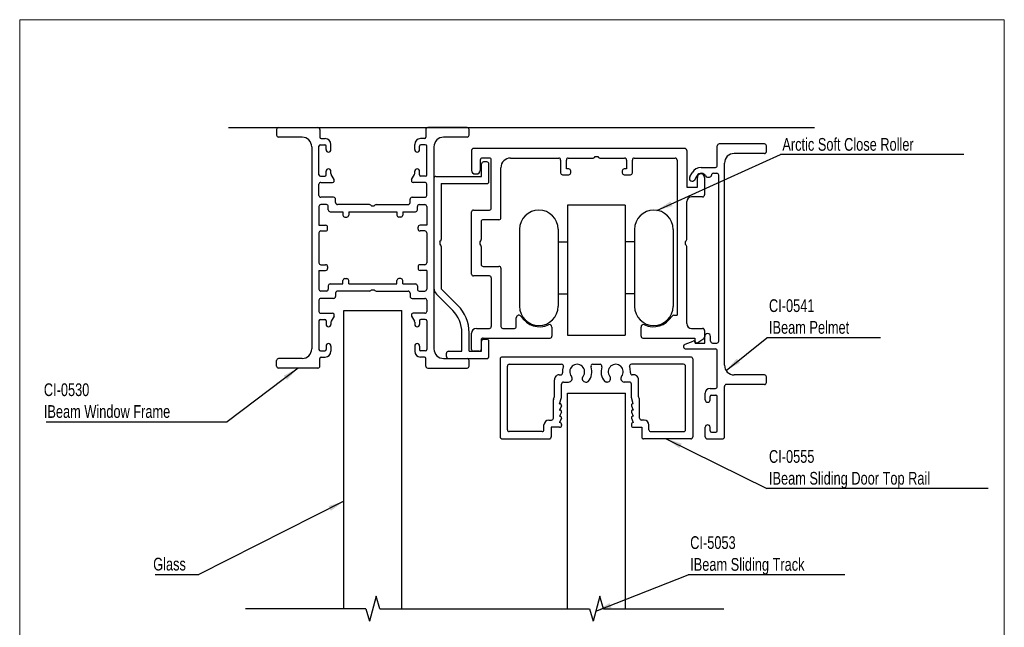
# Model space of a CAD drawing. Header units: millimetres. Extents: x 3 to 208, y 2 to 294.
# Tile 2 of 2: x 3 to 208, y 168 to 294. Entities that reach past the tile are written whole.
import ezdxf

# ---------------------------------------------------------------- set-up
doc = ezdxf.new("R2010")
doc.units = ezdxf.units.MM
doc.layers.add('LAYER_1', color=7, linetype='Continuous')
doc.styles.add('SLDTEXTSTYLE0', font='TXT', dxfattribs={"width": 0.75})
doc.dimstyles.new('SLDDIMSTYLE0', dxfattribs={"dimtxt": 0.18, "dimasz": 3.302, "dimexe": 0, "dimexo": 0.0625, "dimgap": 0, "dimtad": 0, "dimtih": 1, "dimtoh": 1, "dimdec": 0, "dimrnd": 1e-09, "dimzin": 0, "dimdsep": 46, "dimtxsty": 'Standard', "dimsah": 1, "dimcen": 0.09, "dimadec": 0, "dimazin": 0, "dimtfac": 3.302, "dimtdec": 0, "dimtofl": 0, "dimtmove": 0, "dimatfit": 3, "dimfxl": 1, "dimfrac": 2, "dimtolj": 1, "dimtzin": 0, "dimarcsym": 0})

# ---------------------------------------------------------------- blocks, each defined once
blk = doc.blocks.new('SW_NOTE_3')
at = {"layer": 'LAYER_1', "color": 0}
blk.add_line((23.57, 0), (0, 0), dxfattribs=at)
at = {"layer": 'LAYER_1', "color": 0, "attachment_point": 1, "style": 'SLDTEXTSTYLE0'}
for s, insert, char_height in [('CI-0541', (0.42, 7.98), 2.646), ('IBeam Pelmet', (0.42, 3.46), 2.6458)]:
    blk.add_mtext(s, dxfattribs=dict(at, insert=insert, char_height=char_height))
blk = doc.blocks.new('SW_NOTE_4')
at = {"layer": 'LAYER_1', "color": 0}
blk.add_line((32.51, 0), (0, 0), dxfattribs=at)
at = {"layer": 'LAYER_1', "color": 0, "attachment_point": 1, "style": 'SLDTEXTSTYLE0'}
for s, insert, char_height in [('CI-5053', (0.42, 8.05), 2.646), ('IBeam Sliding Track', (0.42, 3.52), 2.6458)]:
    blk.add_mtext(s, dxfattribs=dict(at, insert=insert, char_height=char_height))
blk = doc.blocks.new('SW_NOTE_5')
at = {"layer": 'LAYER_1', "color": 0}
blk.add_line((45.92, 0), (0, 0), dxfattribs=at)
at = {"layer": 'LAYER_1', "color": 0, "attachment_point": 1, "style": 'SLDTEXTSTYLE0'}
for s, insert, char_height in [('CI-0555', (0.42, 7.97), 2.646), ('IBeam Sliding Door Top Rail', (0.42, 3.44), 2.6458)]:
    blk.add_mtext(s, dxfattribs=dict(at, insert=insert, char_height=char_height))
blk = doc.blocks.new('SW_NOTE_6')
at = {"layer": 'LAYER_1', "color": 0}
blk.add_line((-37.58, 0), (0, 0), dxfattribs=at)
at = {"layer": 'LAYER_1', "color": 0, "attachment_point": 1, "style": 'SLDTEXTSTYLE0'}
for s, insert, char_height in [('CI-0530', (-38.07, 8.03), 2.646), ('IBeam Window Frame', (-38.07, 3.5), 2.6458)]:
    blk.add_mtext(s, dxfattribs=dict(at, insert=insert, char_height=char_height))
blk = doc.blocks.new('SW_NOTE_9')
at = {"layer": 'LAYER_1', "color": 0}
blk.add_line((-9.04, 0), (0, 0), dxfattribs=at)
at = {"layer": 'LAYER_1', "color": 0, "insert": (-9.45, 3.46), "char_height": 2.646, "attachment_point": 1, "style": 'SLDTEXTSTYLE0'}
blk.add_mtext('Glass', dxfattribs=at)
blk = doc.blocks.new('SW_NOTE_10')
at = {"layer": 'LAYER_1', "color": 0}
blk.add_line((38.08, 0), (0, 0), dxfattribs=at)
at = {"layer": 'LAYER_1', "color": 0, "insert": (0.42, 3.44), "char_height": 2.6458, "attachment_point": 1, "style": 'SLDTEXTSTYLE0'}
blk.add_mtext('Arctic Soft Close Roller', dxfattribs=at)

msp = doc.modelspace()

# ---------------------------------------------------------------- linework, layer by layer
at = {"color": 7, "linetype": 'Continuous', "lineweight": 18}
for p, q in [((207.5, 294.5), (2.99, 294.5)), ((2.99, 294.5), (2.99, 2.5)), ((207.5, 294.5), (207.5, 2.5))]:
    msp.add_line(p, q, dxfattribs=at)
at = {"color": 7, "linetype": 'Continuous'}
for p, q in [((46.34, 272.09), (168.08, 272.09)), ((56.74, 272.09), (64.94, 272.09)), ((95.94, 272.09), (87.74, 272.09)), ((56.34, 271.69), (56.34, 270.49)), ((61.64, 270.09), (56.74, 270.09)), ((65.34, 271.69), (65.34, 270.09)), ((87.34, 271.69), (87.34, 270.09)), ((95.94, 270.09), (91.04, 270.09)), ((96.34, 270.49), (96.34, 271.69)), ((63.64, 268.09), (63.64, 226.09)), ((65.14, 262.29), (65.14, 268.19)), ((65.44, 268.49), (66.34, 268.49)), ((65.64, 269.79), (66.44, 269.79)), ((66.64, 267.49), (66.64, 268.19)), ((67.64, 267.49), (67.64, 268.59)), ((85.04, 267.49), (85.04, 268.59)), ((86.04, 267.49), (86.04, 268.19)), ((87.04, 269.79), (86.24, 269.79)), ((87.24, 268.49), (86.34, 268.49)), ((87.54, 262.29), (87.54, 268.19)), ((89.04, 268.09), (89.04, 226.09)), ((147.88, 264.19), (147.88, 268.29)), ((157.68, 268.69), (148.28, 268.69)), ((158.08, 267.09), (158.08, 268.29)), ((96.84, 267.34), (96.84, 263.19)), ((141.14, 267.74), (97.24, 267.74)), ((122.36, 265.85), (122.54, 266.04)), ((122.54, 266.04), (123.04, 266.04)), ((123.04, 266.04), (123.22, 265.85)), ((141.54, 267.34), (141.54, 259.69)), ((157.68, 266.69), (151.38, 266.69)), ((98.64, 265.34), (98.64, 263.19)), ((98.94, 261.94), (98.94, 264.54)), ((100.54, 265.74), (99.04, 265.74)), ((100.04, 264.94), (99.34, 264.94)), ((100.44, 260.84), (100.44, 264.54)), ((100.94, 255.34), (100.94, 265.34)), ((104.94, 265.74), (114.94, 265.74)), ((115.34, 265.34), (115.34, 262.69)), ((116.54, 263.49), (116.54, 265.34)), ((116.94, 265.74), (122.08, 265.74)), ((123.51, 265.74), (128.64, 265.74)), ((129.04, 265.34), (129.04, 263.49)), ((130.24, 262.69), (130.24, 265.34)), ((130.64, 265.74), (139.14, 265.74)), ((139.54, 265.34), (139.54, 233.09)), ((149.38, 222.69), (149.38, 264.69)), ((65.44, 261.99), (66.34, 261.99)), ((66.64, 262.29), (66.64, 262.99)), ((67.64, 262.51), (67.64, 262.99)), ((68.28, 261.29), (67.69, 262.31)), ((84.39, 261.29), (84.98, 262.31)), ((85.04, 262.51), (85.04, 262.99)), ((86.04, 262.29), (86.04, 262.99)), ((87.24, 261.99), (86.34, 261.99)), ((89.44, 261.94), (98.94, 261.94)), ((97.59, 262.44), (97.89, 262.44)), ((102.94, 253.34), (102.94, 263.74)), ((115.74, 262.29), (117.04, 262.29)), ((117.04, 263.49), (116.54, 263.49)), ((117.44, 262.69), (117.44, 263.09)), ((128.14, 263.09), (128.14, 262.69)), ((129.04, 263.49), (128.54, 263.49)), ((128.54, 262.29), (129.84, 262.29)), ((142.16, 261.84), (142.65, 262.69)), ((143.2, 261.24), (143.69, 262.09)), ((144.55, 263.79), (147.48, 263.79)), ((145.82, 261.79), (146.28, 261.79)), ((147.08, 262.59), (147.78, 262.59)), ((148.18, 227.69), (148.18, 262.19)), ((65.14, 257.99), (65.14, 260.29)), ((65.54, 260.69), (67.94, 260.69)), ((87.14, 260.69), (84.74, 260.69)), ((87.54, 257.99), (87.54, 260.29)), ((89.04, 261.54), (89.04, 238.71)), ((90.54, 260.44), (100.04, 260.44)), ((90.54, 260.44), (90.54, 248.8)), ((143.74, 259.69), (143.74, 261.74)), ((145.24, 261.74), (145.24, 258.09)), ((141.54, 259.69), (143.74, 259.69)), ((144.84, 257.69), (142.54, 257.69)), ((65.14, 255.69), (65.14, 251.79)), ((68.19, 257.59), (65.54, 257.59)), ((66.69, 256.09), (65.54, 256.09)), ((67.09, 254.99), (67.09, 255.69)), ((68.59, 256.49), (68.59, 257.19)), ((75.62, 256.09), (68.99, 256.09)), ((76.09, 255.79), (75.9, 255.97)), ((76.09, 255.79), (76.59, 255.79)), ((76.59, 255.79), (76.77, 255.97)), ((77.05, 256.09), (83.69, 256.09)), ((84.09, 256.49), (84.09, 257.19)), ((84.49, 257.59), (87.14, 257.59)), ((85.59, 254.99), (85.59, 255.69)), ((85.99, 256.09), (87.14, 256.09)), ((87.54, 255.69), (87.54, 251.79)), ((128.77, 255.94), (116.77, 255.94)), ((116.77, 255.94), (116.77, 228.94)), ((128.77, 255.94), (128.77, 228.94)), ((141.54, 248.81), (141.54, 256.69)), ((67.49, 254.59), (70.14, 254.59)), ((70.14, 254.59), (70.14, 253.89)), ((71.34, 254.59), (71.34, 253.89)), ((71.34, 254.59), (81.34, 254.59)), ((81.34, 254.59), (81.34, 253.89)), ((82.54, 254.59), (82.54, 253.89)), ((82.54, 254.59), (85.19, 254.59)), ((96.84, 241.64), (96.84, 254.54)), ((97.24, 254.94), (100.54, 254.94)), ((65.14, 251.79), (66.54, 251.79)), ((70.54, 253.49), (70.94, 253.49)), ((82.14, 253.49), (81.74, 253.49)), ((87.54, 251.79), (86.14, 251.79)), ((98.84, 252.54), (98.84, 248.81)), ((102.54, 252.94), (99.24, 252.94)), ((65.14, 250.19), (65.14, 243.99)), ((65.54, 250.59), (66.54, 250.59)), ((66.94, 250.99), (66.94, 251.39)), ((85.74, 250.99), (85.74, 251.39)), ((87.14, 250.59), (86.14, 250.59)), ((87.54, 250.19), (87.54, 243.99)), ((106.82, 250.94), (106.82, 234.94)), ((114.82, 250.94), (114.82, 234.94)), ((130.71, 250.93), (130.7, 234.93)), ((138.71, 250.93), (138.7, 234.93)), ((90.24, 248.34), (90.42, 248.52)), ((90.24, 248.34), (90.24, 247.84)), ((90.24, 247.84), (90.42, 247.65)), ((98.72, 248.52), (98.54, 248.34)), ((98.54, 248.34), (98.54, 247.84)), ((98.54, 247.84), (98.72, 247.66)), ((114.82, 248.36), (114.82, 237.53)), ((114.82, 248.36), (116.77, 248.36)), ((116.77, 248.36), (116.77, 237.53)), ((130.71, 248.36), (128.76, 248.36)), ((128.77, 248.36), (128.77, 237.53)), ((130.71, 248.36), (130.7, 237.52)), ((141.42, 248.52), (141.24, 248.34)), ((141.24, 248.34), (141.24, 247.84)), ((141.24, 247.84), (141.42, 247.66)), ((90.54, 247.37), (90.54, 238.71)), ((98.84, 247.38), (98.84, 243.64)), ((141.54, 231.34), (141.54, 247.38)), ((65.54, 243.59), (66.54, 243.59)), ((87.14, 243.59), (86.14, 243.59)), ((65.14, 242.39), (66.54, 242.39)), ((65.14, 242.39), (65.14, 238.49)), ((66.94, 243.19), (66.94, 242.79)), ((85.74, 243.19), (85.74, 242.79)), ((87.54, 242.39), (86.14, 242.39)), ((87.54, 242.39), (87.54, 238.49)), ((99.24, 243.24), (102.54, 243.24)), ((102.94, 242.84), (102.94, 230.74)), ((67.49, 239.59), (70.14, 239.59)), ((70.14, 239.59), (70.14, 240.29)), ((70.54, 240.69), (70.94, 240.69)), ((71.34, 239.59), (71.34, 240.29)), ((71.34, 239.59), (81.34, 239.59)), ((81.34, 239.59), (81.34, 240.29)), ((82.14, 240.69), (81.74, 240.69)), ((82.54, 239.59), (82.54, 240.29)), ((82.54, 239.59), (85.19, 239.59)), ((100.54, 241.24), (97.24, 241.24)), ((100.94, 240.84), (100.94, 230.74)), ((66.69, 238.09), (65.54, 238.09)), ((67.09, 239.19), (67.09, 238.49)), ((68.59, 237.69), (68.59, 236.99)), ((75.62, 238.09), (68.99, 238.09)), ((76.09, 238.39), (75.9, 238.2)), ((76.09, 238.39), (76.59, 238.39)), ((76.59, 238.39), (76.77, 238.2)), ((77.05, 238.09), (83.69, 238.09)), ((84.09, 237.69), (84.09, 236.99)), ((85.59, 239.19), (85.59, 238.49)), ((85.99, 238.09), (87.14, 238.09)), ((89.56, 237.44), (92.93, 234.07)), ((90.62, 238.5), (93.99, 235.13)), ((114.82, 237.53), (116.77, 237.53)), ((130.7, 237.52), (128.75, 237.52)), ((65.14, 236.19), (65.14, 233.89)), ((68.19, 236.59), (65.54, 236.59)), ((84.49, 236.59), (87.14, 236.59)), ((87.54, 236.19), (87.54, 233.89)), ((65.54, 233.49), (67.94, 233.49)), ((70.34, 234.09), (82.34, 234.09)), ((70.34, 172.09), (70.34, 234.09)), ((82.34, 172.09), (82.34, 234.09)), ((87.14, 233.49), (84.74, 233.49)), ((65.14, 231.89), (65.14, 225.99)), ((65.44, 232.19), (66.34, 232.19)), ((66.64, 231.89), (66.64, 231.19)), ((67.64, 231.66), (67.64, 231.19)), ((68.28, 232.89), (67.69, 231.86)), ((84.39, 232.89), (84.98, 231.86)), ((85.04, 231.66), (85.04, 231.19)), ((86.04, 231.89), (86.04, 231.19)), ((87.24, 232.19), (86.34, 232.19)), ((87.54, 231.89), (87.54, 225.99)), ((106.14, 230.74), (106.14, 232.54)), ((138.89, 233.09), (139.54, 233.09)), ((94.84, 225.59), (94.84, 229.47)), ((96.34, 225.59), (96.34, 229.47)), ((96.84, 225.99), (96.84, 229.34)), ((97.84, 230.34), (100.54, 230.34)), ((103.34, 230.34), (105.74, 230.34)), ((113.54, 230.63), (113.54, 228.74)), ((132.04, 228.74), (132.04, 230.63)), ((142.54, 230.34), (144.84, 230.34)), ((145.24, 229.94), (145.24, 228.55)), ((98.84, 227.94), (98.84, 225.99)), ((98.94, 225.59), (98.94, 227.69)), ((99.24, 228.34), (113.14, 228.34)), ((99.34, 228.09), (100.04, 228.09)), ((100.44, 224.49), (100.44, 227.69)), ((116.77, 228.94), (128.77, 228.94)), ((132.44, 228.34), (143.24, 228.34)), ((141.19, 227.05), (142.87, 227.72)), ((143.24, 228.34), (143.24, 227.74)), ((143.28, 227.29), (143.28, 227.44)), ((143.28, 227.29), (145.28, 227.29)), ((143.87, 227.41), (145.07, 228.22)), ((145.28, 227.29), (145.28, 228.69)), ((146.48, 227.69), (146.48, 228.69)), ((146.88, 227.29), (147.78, 227.29)), ((65.44, 225.69), (66.34, 225.69)), ((66.64, 226.69), (66.64, 225.99)), ((67.64, 226.69), (67.64, 225.59)), ((85.04, 226.69), (85.04, 225.59)), ((86.04, 226.69), (86.04, 225.99)), ((87.24, 225.69), (86.34, 225.69)), ((91.64, 224.49), (91.64, 225.19)), ((92.04, 225.59), (94.84, 225.59)), ((96.34, 225.59), (98.94, 225.59)), ((98.44, 225.59), (97.24, 225.59)), ((141.38, 226.09), (147.48, 226.09)), ((147.88, 218.29), (147.88, 225.69)), ((56.34, 222.49), (56.34, 223.69)), ((61.64, 224.09), (56.74, 224.09)), ((65.34, 222.49), (65.34, 224.09)), ((65.64, 224.39), (66.44, 224.39)), ((87.04, 224.39), (86.24, 224.39)), ((87.34, 222.49), (87.34, 224.09)), ((91.04, 224.09), (95.94, 224.09)), ((92.04, 224.09), (100.04, 224.09)), ((96.34, 222.49), (96.34, 223.69)), ((102.79, 223.99), (102.79, 207.79)), ((142.39, 224.39), (103.19, 224.39)), ((142.79, 223.99), (142.79, 207.79)), ((64.94, 222.09), (56.74, 222.09)), ((87.74, 222.09), (95.94, 222.09)), ((104.29, 209.29), (104.29, 222.49)), ((104.69, 222.89), (115.54, 222.89)), ((122.04, 222.89), (123.54, 222.89)), ((140.89, 222.89), (130.04, 222.89)), ((141.29, 209.29), (141.29, 222.49)), ((114.04, 216.21), (114.04, 219.69)), ((115.04, 220.69), (115.35, 220.69)), ((115.94, 219.19), (117.01, 219.19)), ((120.57, 219.19), (120.78, 219.19)), ((125.01, 219.19), (124.8, 219.19)), ((129.64, 219.19), (128.57, 219.19)), ((130.54, 220.69), (130.23, 220.69)), ((131.54, 216.21), (131.54, 219.69)), ((157.68, 220.69), (151.38, 220.69)), ((158.08, 219.09), (158.08, 220.29)), ((115.54, 215.99), (115.54, 218.79)), ((116.79, 216.89), (128.79, 216.89)), ((116.79, 172.09), (116.79, 216.89)), ((128.79, 172.09), (128.79, 216.89)), ((130.04, 215.99), (130.04, 218.79)), ((145.38, 215.49), (145.38, 216.89)), ((146.38, 217.89), (147.48, 217.89)), ((149.38, 207.79), (149.38, 218.29)), ((157.68, 218.69), (149.78, 218.69)), ((113.84, 211.69), (113.84, 215.5)), ((113.86, 215.62), (114.04, 216.21)), ((115.14, 214.69), (115.54, 215.99)), ((130.44, 214.69), (130.04, 215.99)), ((131.72, 215.62), (131.54, 216.21)), ((131.74, 211.69), (131.74, 215.5)), ((146.38, 215.49), (146.38, 216.19)), ((146.68, 216.49), (147.58, 216.49)), ((147.88, 209.09), (147.88, 216.19)), ((115.14, 214.69), (115.24, 214.69)), ((115.52, 214.27), (115.14, 213.39)), ((115.14, 213.39), (115.24, 213.39)), ((115.52, 212.97), (115.14, 212.09)), ((130.06, 214.27), (130.44, 213.39)), ((130.06, 212.97), (130.44, 212.09)), ((130.44, 214.69), (130.34, 214.69)), ((130.44, 213.39), (130.34, 213.39)), ((112.89, 211.29), (113.44, 211.29)), ((115.14, 212.09), (115.24, 212.09)), ((115.52, 211.67), (115.14, 210.79)), ((130.06, 211.67), (130.44, 210.79)), ((130.44, 212.09), (130.34, 212.09)), ((132.69, 211.29), (132.14, 211.29)), ((111.49, 208.89), (104.69, 208.89)), ((111.89, 209.29), (111.89, 210.29)), ((115.14, 209.79), (113.39, 209.79)), ((113.39, 209.79), (113.39, 207.79)), ((115.54, 210.39), (115.54, 210.19)), ((130.04, 210.39), (130.04, 210.19)), ((130.44, 209.79), (132.19, 209.79)), ((132.19, 209.79), (132.19, 207.79)), ((133.69, 209.29), (133.69, 210.29)), ((134.09, 208.89), (140.89, 208.89)), ((145.38, 207.79), (145.38, 209.79)), ((146.38, 209.09), (146.38, 209.79)), ((146.68, 208.79), (147.58, 208.79)), ((103.19, 207.39), (112.99, 207.39)), ((142.39, 207.39), (132.59, 207.39)), ((145.78, 207.39), (148.98, 207.39)), ((77.02, 174.69), (75.65, 169.48)), ((77.81, 172.09), (77.02, 174.69)), ((123.48, 174.69), (122.1, 169.49)), ((124.27, 172.09), (123.48, 174.69)), ((74.86, 172.09), (49.86, 172.09)), ((74.86, 172.09), (75.65, 169.48)), ((77.81, 172.09), (121.32, 172.09)), ((121.32, 172.09), (122.1, 169.49)), ((124.27, 172.09), (149.27, 172.09))]:
    msp.add_line(p, q, dxfattribs=at)
for centre, radius, start, end in [((56.74, 271.69), 0.4, 90, 180), ((64.94, 271.69), 0.4, 0, 90), ((87.74, 271.69), 0.4, 90, 180), ((95.94, 271.69), 0.4, 0, 90), ((56.74, 270.49), 0.4, 180, 270), ((61.64, 268.09), 2, 0, 90), ((65.64, 270.09), 0.3, 180, 270), ((87.04, 270.09), 0.3, 270, 0), ((91.04, 268.09), 2, 90, 180), ((95.94, 270.49), 0.4, 270, 0), ((65.44, 268.19), 0.3, 90, 180), ((66.34, 268.19), 0.3, 0, 90), ((66.44, 268.59), 1.2, 0, 90), ((86.24, 268.59), 1.2, 90, 180), ((86.34, 268.19), 0.3, 90, 180), ((87.24, 268.19), 0.3, 0, 90), ((148.28, 268.29), 0.4, 90, 180), ((157.68, 268.29), 0.4, 0, 90), ((67.14, 267.49), 0.5, 180, 0), ((85.54, 267.49), 0.5, 180, 0), ((97.24, 267.34), 0.4, 90, 180), ((141.14, 267.34), 0.4, 360, 90), ((151.38, 264.69), 2, 90, 180), ((157.68, 267.09), 0.4, 270, 0), ((99.04, 265.34), 0.4, 90, 180), ((99.34, 264.54), 0.4, 90, 180), ((100.04, 264.54), 0.4, 0, 90), ((100.54, 265.34), 0.4, 0, 90), ((104.94, 263.74), 2, 90, 180), ((114.94, 265.34), 0.4, 360, 90), ((116.94, 265.34), 0.4, 90, 180), ((122.08, 266.14), 0.4, 270, 315), ((123.51, 266.14), 0.4, 225, 270), ((128.64, 265.34), 0.4, 360, 90), ((130.64, 265.34), 0.4, 90, 180), ((139.14, 265.34), 0.4, 360, 90), ((147.48, 264.19), 0.4, 270, 0), ((65.44, 262.29), 0.3, 180, 270), ((66.34, 262.29), 0.3, 270, 0), ((67.14, 262.99), 0.5, 0, 180), ((68.04, 262.51), 0.4, 180, 210), ((84.64, 262.51), 0.4, 330, 0), ((85.54, 262.99), 0.5, 0, 180), ((86.34, 262.29), 0.3, 180, 270), ((87.24, 262.29), 0.3, 270, 0), ((89.44, 261.54), 0.4, 90, 180), ((97.59, 263.19), 0.75, 180, 270), ((97.89, 263.19), 0.75, 270, 0), ((115.74, 262.69), 0.4, 180, 270), ((117.04, 263.09), 0.4, 0, 90), ((117.04, 262.69), 0.4, 270, 0), ((128.54, 263.09), 0.4, 90, 180), ((128.54, 262.69), 0.4, 180, 270), ((129.84, 262.69), 0.4, 270, 0), ((142.68, 261.54), 0.6, 150, 330), ((144.55, 261.59), 2.2, 90, 150), ((144.55, 261.59), 1, 25.3769, 150), ((144.49, 261.74), 0.75, 90, 180), ((144.49, 261.74), 0.75, 0, 90), ((145.82, 262.19), 0.4, 205.3769, 270), ((146.28, 262.19), 0.4, 270, 0), ((147.08, 262.19), 0.4, 90, 180), ((147.78, 262.19), 0.4, 0, 90), ((65.54, 260.29), 0.4, 90, 180), ((67.94, 261.09), 0.4, 270, 30), ((84.74, 261.09), 0.4, 150, 270), ((87.14, 260.29), 0.4, 0, 90), ((100.04, 260.84), 0.4, 270, 0), ((65.54, 257.99), 0.4, 180, 270), ((87.14, 257.99), 0.4, 270, 0), ((142.54, 256.69), 1, 90, 180), ((144.84, 258.09), 0.4, 270, 0), ((65.54, 255.69), 0.4, 90, 180), ((66.69, 255.69), 0.4, 0, 90), ((68.19, 257.19), 0.4, 0, 90), ((68.99, 256.49), 0.4, 180, 270), ((75.62, 255.69), 0.4, 45, 90), ((77.05, 255.69), 0.4, 90, 135), ((83.69, 256.49), 0.4, 270, 0), ((84.49, 257.19), 0.4, 90, 180), ((85.99, 255.69), 0.4, 90, 180), ((87.14, 255.69), 0.4, 0, 90), ((67.49, 254.99), 0.4, 180, 270), ((70.54, 253.89), 0.4, 180, 270), ((70.94, 253.89), 0.4, 270, 0), ((81.74, 253.89), 0.4, 180, 270), ((82.14, 253.89), 0.4, 270, 0), ((85.19, 254.99), 0.4, 270, 0), ((97.24, 254.54), 0.4, 90, 180), ((100.54, 255.34), 0.4, 270, 0), ((110.82, 250.94), 4, 0, 180), ((134.71, 250.93), 4, 359.9531, 179.9531), ((66.54, 251.39), 0.4, 0, 90), ((86.14, 251.39), 0.4, 90, 180), ((99.24, 252.54), 0.4, 90, 180), ((102.54, 253.34), 0.4, 270, 0), ((65.54, 250.19), 0.4, 90, 180), ((66.54, 250.99), 0.4, 270, 0), ((86.14, 250.99), 0.4, 180, 270), ((87.14, 250.19), 0.4, 0, 90), ((90.14, 248.8), 0.4, 315, 0), ((90.14, 247.37), 0.4, 0, 45), ((98.44, 248.81), 0.4, 315, 0), ((98.44, 247.38), 0.4, 0, 45), ((141.14, 248.81), 0.4, 315, 0), ((141.14, 247.38), 0.4, 359.9996, 45), ((65.54, 243.99), 0.4, 180, 270), ((66.54, 243.19), 0.4, 0, 90), ((86.14, 243.19), 0.4, 90, 180), ((87.14, 243.99), 0.4, 270, 0), ((99.24, 243.64), 0.4, 180, 270), ((66.54, 242.79), 0.4, 270, 0), ((86.14, 242.79), 0.4, 180, 270), ((97.24, 241.64), 0.4, 180, 270), ((102.54, 242.84), 0.4, 0, 90), ((67.49, 239.19), 0.4, 90, 180), ((70.54, 240.29), 0.4, 90, 180), ((70.94, 240.29), 0.4, 0, 90), ((81.74, 240.29), 0.4, 90, 180), ((82.14, 240.29), 0.4, 0, 90), ((85.19, 239.19), 0.4, 0, 90), ((100.54, 240.84), 0.4, 0, 90), ((65.54, 238.49), 0.4, 180, 270), ((66.69, 238.49), 0.4, 270, 0), ((68.99, 237.69), 0.4, 90, 180), ((75.62, 238.49), 0.4, 270, 315), ((77.05, 238.49), 0.4, 225, 270), ((83.69, 237.69), 0.4, 0, 90), ((85.99, 238.49), 0.4, 180, 270), ((87.14, 238.49), 0.4, 270, 0), ((90.84, 238.71), 1.8, 180, 225), ((90.84, 238.71), 0.3, 180, 225), ((65.54, 236.19), 0.4, 90, 180), ((68.19, 236.99), 0.4, 270, 0), ((84.49, 236.99), 0.4, 180, 270), ((87.14, 236.19), 0.4, 0, 90), ((65.54, 233.89), 0.4, 180, 270), ((67.94, 233.09), 0.4, 330, 90), ((84.74, 233.09), 0.4, 90, 210), ((87.14, 233.89), 0.4, 270, 0), ((88.34, 229.47), 6.5, 0, 45), ((88.34, 229.47), 8, 0, 45), ((110.82, 234.94), 4, 180, 0), ((134.7, 234.93), 4, 179.9531, 359.9531), ((65.44, 231.89), 0.3, 90, 180), ((66.34, 231.89), 0.3, 0, 90), ((67.14, 231.19), 0.5, 180, 0), ((68.04, 231.66), 0.4, 150, 180), ((84.64, 231.66), 0.4, 0, 30), ((85.54, 231.19), 0.5, 180, 0), ((86.34, 231.89), 0.3, 90, 180), ((87.24, 231.89), 0.3, 0, 90), ((106.69, 232.54), 0.551, 31.6563, 180), ((110.99, 235.19), 4.5, 211.6563, 294.2048), ((113.04, 230.63), 0.5, 0, 114.2048), ((132.54, 230.63), 0.5, 65.7952, 180), ((134.59, 235.19), 4.5, 245.7952, 328.3437), ((138.89, 232.54), 0.551, 90, 148.3437), ((142.54, 231.34), 1, 180, 270), ((97.84, 229.34), 1, 90, 180), ((100.54, 230.74), 0.4, 270, 0), ((103.34, 230.74), 0.4, 180, 270), ((105.74, 230.74), 0.4, 270, 0), ((144.84, 229.94), 0.4, 0, 90), ((145.88, 228.69), 0.6, 0, 180), ((67.14, 226.69), 0.5, 0, 180), ((85.54, 226.69), 0.5, 0, 180), ((99.24, 227.94), 0.4, 90, 180), ((99.34, 227.69), 0.4, 90, 180), ((100.04, 227.69), 0.4, 0, 90), ((113.14, 228.74), 0.4, 270, 0), ((132.44, 228.74), 0.4, 180, 270), ((141.38, 226.59), 0.5, 111.6417, 270), ((142.98, 227.44), 0.3, 0, 111.6417), ((143.64, 227.74), 0.4, 180, 304.0936), ((144.84, 228.55), 0.4, 304.0936, 0), ((146.88, 227.69), 0.4, 180, 270), ((147.78, 227.69), 0.4, 270, 0), ((61.64, 226.09), 2, 270, 0), ((65.44, 225.99), 0.3, 180, 270), ((66.34, 225.99), 0.3, 270, 0), ((66.44, 225.59), 1.2, 270, 0), ((86.24, 225.59), 1.2, 180, 270), ((86.34, 225.99), 0.3, 180, 270), ((87.24, 225.99), 0.3, 270, 0), ((91.04, 226.09), 2, 180, 270), ((92.04, 225.19), 0.4, 90, 180), ((97.24, 225.99), 0.4, 180, 270), ((98.44, 225.99), 0.4, 270, 0), ((147.48, 225.69), 0.4, 0, 90), ((56.74, 223.69), 0.4, 90, 180), ((65.64, 224.09), 0.3, 90, 180), ((87.04, 224.09), 0.3, 0, 90), ((92.04, 224.49), 0.4, 180, 270), ((95.94, 223.69), 0.4, 0, 90), ((100.04, 224.49), 0.4, 270, 0), ((103.19, 223.99), 0.4, 90, 180), ((142.39, 223.99), 0.4, 0, 90), ((56.74, 222.49), 0.4, 180, 270), ((64.94, 222.49), 0.4, 270, 0), ((87.74, 222.49), 0.4, 180, 270), ((95.94, 222.49), 0.4, 270, 0), ((104.69, 222.49), 0.4, 90, 180), ((115.35, 221.09), 0.4, 270, 4.2059), ((115.54, 222.49), 0.4, 340.5288, 90), ((118.79, 221.34), 3.05, 160.5288, 184.2059), ((118.79, 221.34), 1.55, 321.3134, 218.6866), ((118.79, 221.34), 3.05, 318.5842, 19.4712), ((122.04, 222.49), 0.4, 90, 199.4712), ((123.54, 222.49), 0.4, 340.5288, 90), ((126.79, 221.34), 3.05, 160.5288, 221.4158), ((126.79, 221.34), 1.55, 321.3134, 218.6866), ((130.04, 222.49), 0.4, 90, 199.4712), ((126.79, 221.34), 3.05, 355.7941, 19.4712), ((130.23, 221.09), 0.4, 175.7941, 270), ((140.89, 222.49), 0.4, 0, 90), ((151.38, 222.69), 2, 180, 270), ((115.04, 219.69), 1, 90, 180.0143), ((115.94, 218.79), 0.4, 90, 180.0143), ((117.01, 219.92), 0.729, 270, 38.6866), ((120.57, 219.92), 0.729, 141.3134, 270), ((120.78, 219.59), 0.4, 270, 318.5842), ((124.8, 219.59), 0.4, 221.4158, 270), ((125.01, 219.92), 0.729, 270, 38.6866), ((128.57, 219.92), 0.729, 141.3134, 270), ((129.64, 218.79), 0.4, 359.9857, 90), ((130.54, 219.69), 1, 359.9857, 90), ((157.68, 220.29), 0.4, 0, 90), ((157.68, 219.09), 0.4, 270, 0), ((146.38, 216.89), 1, 90, 180), ((147.48, 218.29), 0.4, 270, 0), ((149.78, 218.29), 0.4, 90, 180), ((114.24, 215.5), 0.4, 162.9364, 180), ((131.34, 215.5), 0.4, 0, 17.0636), ((145.88, 215.49), 0.5, 180, 0), ((146.68, 216.19), 0.3, 90, 180), ((147.58, 216.19), 0.3, 0, 90), ((115.24, 214.39), 0.3, 336.9212, 90), ((115.24, 213.09), 0.3, 336.9212, 90), ((130.34, 214.39), 0.3, 90, 203.0788), ((130.34, 213.09), 0.3, 90, 203.0788), ((112.89, 210.29), 1, 90, 180), ((113.44, 211.69), 0.4, 270, 0), ((115.14, 210.39), 0.4, 0, 90), ((115.24, 211.79), 0.3, 336.9212, 90), ((130.34, 211.79), 0.3, 90, 203.0788), ((130.44, 210.39), 0.4, 90, 180), ((132.14, 211.69), 0.4, 180, 270), ((132.69, 210.29), 1, 0, 90), ((104.69, 209.29), 0.4, 180, 270), ((111.49, 209.29), 0.4, 270, 0), ((115.14, 210.19), 0.4, 270, 0), ((130.44, 210.19), 0.4, 180, 270), ((134.09, 209.29), 0.4, 180, 270), ((140.89, 209.29), 0.4, 270, 0), ((145.88, 209.79), 0.5, 0, 180), ((146.68, 209.09), 0.3, 180, 270), ((147.58, 209.09), 0.3, 270, 0), ((103.19, 207.79), 0.4, 180, 270), ((112.99, 207.79), 0.4, 270, 0), ((132.59, 207.79), 0.4, 180, 270), ((142.39, 207.79), 0.4, 270, 0), ((145.78, 207.79), 0.4, 180, 270), ((148.98, 207.79), 0.4, 270, 0)]:
    msp.add_arc(centre, radius, start, end, dxfattribs=at)

# ---------------------------------------------------------------- block references
at = {"layer": 'LAYER_1', "color": 1}
for name, p in [('SW_NOTE_10', (160.98, 266.47)), ('SW_NOTE_3', (158.2, 228.42)), ('SW_NOTE_6', (46.08, 210.9)), ('SW_NOTE_5', (158.2, 197.09)), ('SW_NOTE_4', (141.84, 179.11)), ('SW_NOTE_9', (40.17, 179.23))]:
    msp.add_blockref(name, p, dxfattribs=at)

# ---------------------------------------------------------------- leaders
for points in [[(135.36, 254.88), (160.98, 266.47)], [(149.71, 221.59), (158.2, 228.42)], [(60.8, 222.09), (46.08, 210.9)], [(137.3, 207.39), (158.2, 197.09)], [(70.34, 194.43), (40.17, 179.23)], [(122.65, 171.57), (141.84, 179.11)]]:
    msp.add_leader(points, dimstyle='SLDDIMSTYLE0', dxfattribs=at)

doc.saveas('drawing.dxf')
